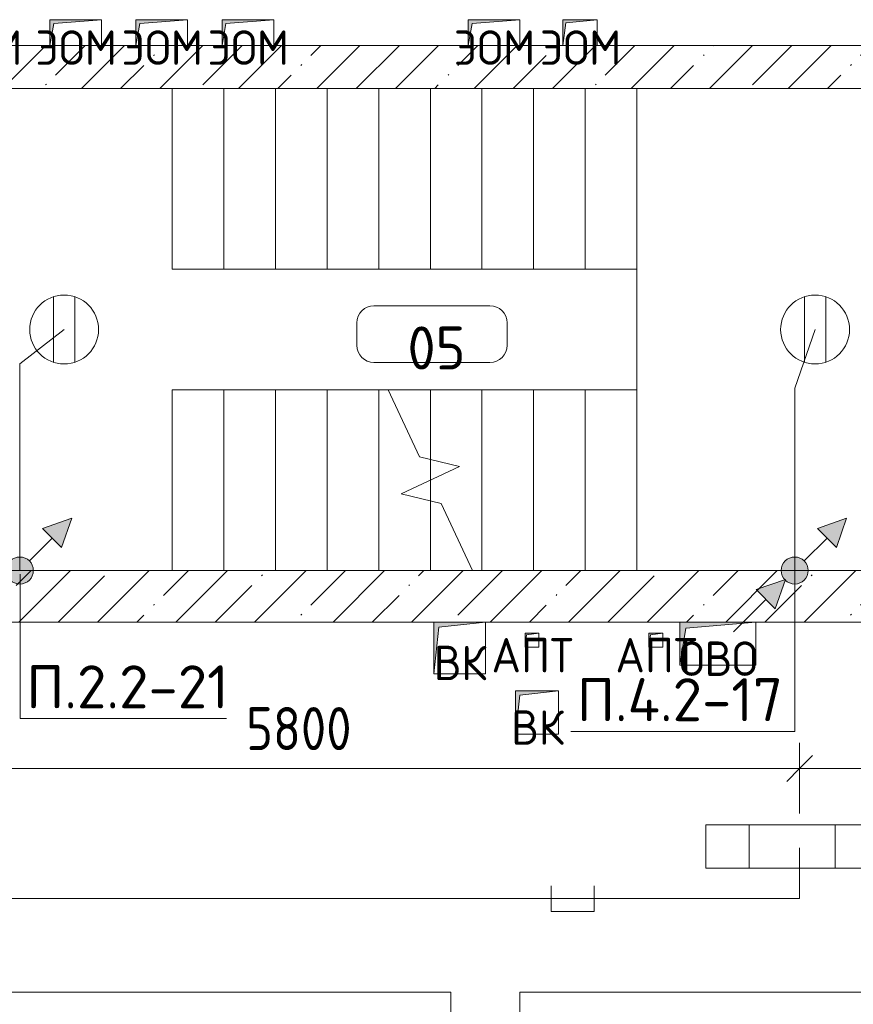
# Model space of a CAD drawing. Header units: millimetres. Extents: x -32229 to 170644, y -13689 to 125138.
# Tile 140 of 208: x 28305 to 33147, y 81280 to 87000. Entities that reach past the tile are written whole.
import ezdxf

# ---------------------------------------------------------------- set-up
doc = ezdxf.new("R2010")
doc.units = ezdxf.units.MM
for name, pattern in [('2_Пунктир_ 0_6 мм', [1.2, 0.6, -0.6]), ('ADSK_Сверху', [4.5, 3, -1.5]), ('Штриховая', [5, 3, -2])]:
    doc.linetypes.add(name, pattern=pattern)
for name, color, linetype, lineweight in [('A-ANNO-DIMS', 7, 'Continuous', 9), ('A-ANNO-DIMS-200', 7, 'Continuous', 9), ('A-ANNO-NOTE', 7, 'Continuous', 18), ('A-AREA-IDEN', 7, 'Continuous', 9), ('A-DETL-THIN', 7, 'Continuous', 9), ('A-FLOR', 7, 'Continuous', 18), ('A-WALL', 7, 'Continuous', 18), ('A-WALL-PATT', 7, 'Continuous', 40), ('C-PRKG', 7, 'Continuous', 18), ('G-ANNO-TEXT', 7, 'Continuous', 9), ('M-EQPM', 7, 'Continuous', 18), ('S-STRS', 7, 'Continuous', 18), ('S-STRS-MBND', 7, 'ADSK_Сверху', 18)]:
    doc.layers.add(name, color=color, linetype=linetype, lineweight=lineweight)
doc.layers.add('A-DETL', color=7, linetype='Continuous', lineweight=9, true_color=0x00a600)
doc.styles.add('GOST Common', font='GOST_Common.ttf', dxfattribs={"height": 200})
doc.styles.add('GOST Common_5', font='GOST_Common.ttf', dxfattribs={"height": 250})
doc.styles.add('GOST Common_6', font='GOST_Common.ttf', dxfattribs={"width": 0.9, "height": 250})
doc.styles.add('ISOCPEUR', font='isocpeur.ttf', dxfattribs={"height": 250})
doc.dimstyles.new('ГОСТ_2_5_мм2', dxfattribs={"dimscale": 304.8, "dimtxt": 251.428749, "dimasz": 0.492126, "dimexe": 0.492126, "dimexo": 0.656168, "dimgap": 0.098425, "dimtad": 1, "dimdec": 0, "dimdsep": 46, "dimtxsty": 'GOST Common_6', "dimblk1": 'OBLIQUE', "dimblk2": 'OBLIQUE', "dimsah": 1, "dimcen": 0.09, "dimazin": 2, "dimtfac": 1, "dimtdec": 4, "dimtix": 1, "dimtmove": 0, "dimatfit": 3, "dimfxl": 1, "dimtvp": 1, "dimtolj": 1, "dimtzin": 0, "dimarcsym": 2})
pattern_1 = [(45, (0, 0), (-228.0985, 228.0985), []), (45, (228.1, 0), (-228.0985, 228.0985), [403.225, -80.645, 6.706, -73.939])]

# ---------------------------------------------------------------- blocks, each defined once
blk = doc.blocks.new('АР_Машиноместо - 6000x3600_С_МГН-V49--01 ЭО')
at = {"layer": 'C-PRKG', "color": 253, "lineweight": 13, "true_color": 0xaaaaaa}
for p in [(2625, 6000), (-550, 2400)]:
    blk.add_line(p, (-550, 6000), dxfattribs=at)
blk = doc.blocks.new('АР_Канал вертикальный прямоугольный - ВК-5095531--01 ЭО')
at = {"layer": 'M-EQPM', "lineweight": 13, "true_color": 0xe2e2e2}
blk.add_hatch(color=254, dxfattribs=at).paths.add_polyline_path([(-150, -150), (-120, 120), (150, 150), (-150, 150)])
at = {"layer": 'M-EQPM', "color": 253, "lineweight": 13, "true_color": 0xaaaaaa}
for p, q in [((150, 150), (-150, 150)), ((-150, 150), (-150, -150)), ((150, 150), (-150, 150)), ((-150, 150), (-150, -150)), ((-150, -150), (-150, 150)), ((-150, 150), (150, 150)), ((-150, -150), (-120, 120)), ((-150, -150), (-120, 120)), ((-120, 120), (150, 150)), ((-120, 120), (150, 150)), ((150, -150), (150, 150)), ((150, 150), (150, -150)), ((-150, -150), (150, -150)), ((150, -150), (-150, -150))]:
    blk.add_line(p, q, dxfattribs=at)
blk = doc.blocks.new('АР_Канал вертикальный прямоугольный - ОВО-5996194--01 ЭО')
at = {"layer": 'M-EQPM', "lineweight": 13, "true_color": 0xe2e2e2}
blk.add_hatch(color=254, dxfattribs=at).paths.add_polyline_path([(-220, -125), (-185.5, 90.5), (220, 125), (-220, 125)])
at = {"layer": 'M-EQPM', "color": 253, "lineweight": 13, "true_color": 0xaaaaaa}
for p, q in [((220, 125), (-220, 125)), ((-220, 125), (-220, -125)), ((220, 125), (-220, 125)), ((-220, 125), (-220, -125)), ((-220, -125), (-220, 125)), ((-220, 125), (220, 125)), ((-185.5, 90.5), (220, 125)), ((-185.5, 90.5), (220, 125)), ((220, -125), (220, 125)), ((220, 125), (220, -125)), ((-220, -125), (-185.5, 90.5)), ((-220, -125), (-185.5, 90.5)), ((-220, -125), (220, -125)), ((220, -125), (-220, -125))]:
    blk.add_line(p, q, dxfattribs=at)
blk = doc.blocks.new('АР_Канал вертикальный прямоугольный - ВК-5095542--01 ЭО')
at = {"layer": 'M-EQPM', "lineweight": 13, "true_color": 0xe2e2e2}
blk.add_hatch(color=254, dxfattribs=at).paths.add_polyline_path([(-125, -125), (-100, 100), (125, 125), (-125, 125)])
at = {"layer": 'M-EQPM', "color": 253, "lineweight": 13, "true_color": 0xaaaaaa}
for p, q in [((125, 125), (-125, 125)), ((-125, 125), (-125, -125)), ((125, 125), (-125, 125)), ((-125, 125), (-125, -125)), ((-125, -125), (-125, 125)), ((-125, 125), (125, 125)), ((-100, 100), (125, 125)), ((-100, 100), (125, 125)), ((125, -125), (125, 125)), ((125, 125), (125, -125)), ((-125, -125), (-100, 100)), ((-125, -125), (-100, 100)), ((-125, -125), (125, -125)), ((125, -125), (-125, -125))]:
    blk.add_line(p, q, dxfattribs=at)
blk = doc.blocks.new('АР_Канал вертикальный прямоугольный - АПТ-5156311--01 ЭО')
at = {"layer": 'M-EQPM', "lineweight": 13, "true_color": 0xe2e2e2}
blk.add_hatch(color=254, dxfattribs=at).paths.add_polyline_path([(-40, -40), (-32, 32), (40, 40), (-40, 40)])
at = {"layer": 'M-EQPM', "color": 253, "lineweight": 13, "true_color": 0xaaaaaa}
for p, q in [((40, 40), (-40, 40)), ((-40, 40), (-40, -40)), ((40, 40), (-40, 40)), ((-40, 40), (-40, -40)), ((-40, -40), (-40, 40)), ((-40, 40), (40, 40)), ((-40, -40), (-32, 32)), ((-40, -40), (-32, 32)), ((-32, 32), (40, 40)), ((-32, 32), (40, 40)), ((40, -40), (40, 40)), ((40, 40), (40, -40)), ((-40, -40), (40, -40)), ((40, -40), (-40, -40))]:
    blk.add_line(p, q, dxfattribs=at)
blk = doc.blocks.new('АР_Канал вертикальный прямоугольный - ЭОМ-5095570--01 ЭО')
at = {"layer": 'M-EQPM', "lineweight": 13, "true_color": 0xe2e2e2}
blk.add_hatch(color=254, dxfattribs=at).paths.add_polyline_path([(-150, -75), (-127.5, 52.5), (150, 75), (-150, 75)])
at = {"layer": 'M-EQPM', "color": 253, "lineweight": 13, "true_color": 0xaaaaaa}
for p, q in [((150, 75), (-150, 75)), ((-150, 75), (-150, -75)), ((150, 75), (-150, 75)), ((-150, 75), (-150, -75)), ((-150, -75), (-150, 75)), ((-150, 75), (150, 75)), ((-127.5, 52.5), (150, 75)), ((-127.5, 52.5), (150, 75)), ((150, -75), (150, 75)), ((150, 75), (150, -75)), ((-150, -75), (-127.5, 52.5)), ((-150, -75), (-127.5, 52.5)), ((-150, -75), (150, -75)), ((150, -75), (-150, -75))]:
    blk.add_line(p, q, dxfattribs=at)
blk = doc.blocks.new('АР_Канал вертикальный прямоугольный - ЭОМ-5095573--01 ЭО')
at = {"layer": 'M-EQPM', "lineweight": 13, "true_color": 0xe2e2e2}
blk.add_hatch(color=254, dxfattribs=at).paths.add_polyline_path([(-100, -75), (-82.5, 57.5), (100, 75), (-100, 75)])
at = {"layer": 'M-EQPM', "color": 253, "lineweight": 13, "true_color": 0xaaaaaa}
for p, q in [((100, 75), (-100, 75)), ((-100, 75), (-100, -75)), ((100, 75), (-100, 75)), ((-100, 75), (-100, -75)), ((-100, -75), (-100, 75)), ((-100, 75), (100, 75)), ((-100, -75), (-82.5, 57.5)), ((-100, -75), (-82.5, 57.5)), ((-82.5, 57.5), (100, 75)), ((-82.5, 57.5), (100, 75)), ((100, -75), (100, 75)), ((100, 75), (100, -75)), ((-100, -75), (100, -75)), ((100, -75), (-100, -75))]:
    blk.add_line(p, q, dxfattribs=at)
blk = doc.blocks.new('АР_Машиноместо - 6000x3600_С_МГН-V134--01 ЭО')
at = {"layer": 'C-PRKG', "color": 253, "lineweight": 13, "true_color": 0xaaaaaa}
for p, q in [((3050, 6000), (-550, 6000)), ((3050, 2400), (3050, 6000))]:
    blk.add_line(p, q, dxfattribs=at)
blk = doc.blocks.new('Наметкина 10_РД_АР_П_rvt-1--01 ЭО')
at = {"layer": 'A-WALL-PATT', "lineweight": 5, "true_color": 0xaaaaaa}
h = blk.add_hatch(dxfattribs=at)
h.set_pattern_fill('FP_1', color=253, style=0, pattern_type=2)
h.set_pattern_definition(pattern_1)
h.paths.add_polyline_path([(33960.3, 86600), (33960.3, 86850), (26885.3, 86850), (26885.3, 86600), (32611.7, 86600)])
h = blk.add_hatch(dxfattribs=at)
h.set_pattern_fill('FP_1', color=253, style=0, pattern_type=2)
h.set_pattern_definition(pattern_1)
h.paths.add_polyline_path([(39710.3, 83500), (39710.3, 83800), (26585.3, 83800), (26585.3, 83500), (36624.1, 83500)])
h.paths.add_polyline_path([(25060.3, 83500), (25285.3, 83500), (25285.3, 83800), (25060.3, 83800), (25060.3, 83654)])
at = {"layer": 'A-FLOR', "color": 253, "lineweight": 13, "true_color": 0xaaaaaa}
blk.add_line((31890.3, 86600), (31890.3, 84850), dxfattribs=at)
at = {"layer": 'A-WALL', "color": 253, "lineweight": 13, "true_color": 0xaaaaaa}
for p, q in [((28480.3, 86850), (28180.3, 86850)), ((28980.3, 86850), (28780.3, 86850)), ((29480.3, 86850), (29280.3, 86850)), ((30910.3, 86850), (29780.3, 86850)), ((31460.3, 86850), (31210.3, 86850)), ((33960.3, 86850), (31660.3, 86850)), ((27935.3, 86600), (33960.3, 86600)), ((33730.3, 83800), (27935.3, 83800)), ((26585.3, 83500), (30710.3, 83500)), ((31010.3, 83500), (32140.3, 83500)), ((32580.3, 83500), (33730.3, 83500))]:
    blk.add_line(p, q, dxfattribs=at)
at = {"layer": 'S-STRS', "color": 253, "lineweight": 13, "true_color": 0xaaaaaa}
for p, q in [((29190.3, 86600), (29190.3, 85550)), ((29490.3, 86600), (29490.3, 85550)), ((29790.3, 86600), (29790.3, 85550)), ((30090.3, 86600), (30090.3, 85550)), ((30390.3, 86600), (30390.3, 85550)), ((30690.3, 86600), (30690.3, 85550)), ((30990.3, 86600), (30990.3, 85550)), ((31290.3, 86600), (31290.3, 85550)), ((31590.3, 86600), (31590.3, 85550)), ((31890.3, 86600), (31890.3, 85550)), ((29190.3, 85550), (29490.3, 85550)), ((29490.3, 85550), (29790.3, 85550)), ((29790.3, 85550), (30090.3, 85550)), ((30090.3, 85550), (30390.3, 85550)), ((30390.3, 85550), (30690.3, 85550)), ((30690.3, 85550), (30990.3, 85550)), ((30990.3, 85550), (31290.3, 85550)), ((31290.3, 85550), (31590.3, 85550)), ((31590.3, 85550), (31890.3, 85550)), ((29190.3, 83800), (29190.3, 84850)), ((29490.3, 84850), (29190.3, 84850)), ((29790.3, 84850), (29490.3, 84850)), ((29490.3, 83800), (29490.3, 84850)), ((30090.3, 84850), (29790.3, 84850)), ((29790.3, 83800), (29790.3, 84850)), ((30390.3, 84850), (30090.3, 84850)), ((30090.3, 83800), (30090.3, 84850)), ((30445.5, 84850), (30390.3, 84850)), ((30390.3, 83800), (30390.3, 84850)), ((30690.3, 84850), (30445.5, 84850)), ((30990.3, 84850), (30690.3, 84850)), ((30690.3, 84445.5), (30690.3, 84850)), ((31290.3, 84850), (30990.3, 84850)), ((30990.3, 83800), (30990.3, 84850)), ((31590.3, 84850), (31290.3, 84850)), ((31290.3, 83800), (31290.3, 84850)), ((31890.3, 84850), (31590.3, 84850)), ((31590.3, 83800), (31590.3, 84850)), ((31890.3, 83800), (31890.3, 84850)), ((30690.3, 84325), (30690.3, 84445.5)), ((30690.3, 84204.5), (30690.3, 84325)), ((30690.3, 83800), (30690.3, 84204.5))]:
    blk.add_line(p, q, dxfattribs=at)
at = {"layer": 'S-STRS', "color": 253, "linetype": 'Штриховая', "lineweight": 13, "true_color": 0xaaaaaa}
for p, q in [((29190.3, 86600), (29190.3, 85550)), ((29490.3, 86600), (29490.3, 85550)), ((29790.3, 86600), (29790.3, 85550)), ((30090.3, 86600), (30090.3, 85550)), ((30390.3, 86600), (30390.3, 85550)), ((30690.3, 86600), (30690.3, 85550)), ((30990.3, 86600), (30990.3, 85550)), ((31290.3, 86600), (31290.3, 85550)), ((31590.3, 86600), (31590.3, 85550)), ((29490.3, 83800), (29490.3, 84850)), ((29790.3, 83800), (29790.3, 84850)), ((30090.3, 83800), (30090.3, 84850)), ((30390.3, 83800), (30390.3, 84850)), ((30690.3, 84445.5), (30690.3, 84850)), ((30990.3, 83800), (30990.3, 84850)), ((31290.3, 83800), (31290.3, 84850)), ((31590.3, 83800), (31590.3, 84850)), ((31890.3, 83800), (31890.3, 84850)), ((30690.3, 84325), (30690.3, 84445.5)), ((30690.3, 84204.5), (30690.3, 84325)), ((30690.3, 83800), (30690.3, 84204.5))]:
    blk.add_line(p, q, dxfattribs=at)
at = {"layer": 'S-STRS-MBND', "color": 253, "linetype": '2_Пунктир_ 0_6 мм', "lineweight": 13, "true_color": 0xaaaaaa}
for p, q in [((29190.3, 86600), (29190.3, 85550)), ((29190.3, 86600), (31890.3, 86600)), ((29190.3, 86600), (29190.3, 85550)), ((29490.3, 86600), (29490.3, 85550)), ((29490.3, 86600), (29490.3, 85550)), ((29790.3, 86600), (29790.3, 85550)), ((29790.3, 86600), (29790.3, 85550)), ((30090.3, 86600), (30090.3, 85550)), ((30090.3, 86600), (30090.3, 85550)), ((30390.3, 86600), (30390.3, 85550)), ((30390.3, 86600), (30390.3, 85550)), ((30690.3, 86600), (30690.3, 85550)), ((30690.3, 86600), (30690.3, 85550)), ((30990.3, 86600), (30990.3, 85550)), ((30990.3, 86600), (30990.3, 85550)), ((31290.3, 86600), (31290.3, 85550)), ((31290.3, 86600), (31290.3, 85550)), ((31590.3, 86600), (31590.3, 85550)), ((31590.3, 86600), (31590.3, 85550)), ((31890.3, 86600), (31890.3, 85550)), ((29190.3, 85550), (31890.3, 85550)), ((29190.3, 83800), (29190.3, 84850)), ((30445.5, 84850), (29190.3, 84850)), ((29490.3, 83800), (29490.3, 84850)), ((29490.3, 83800), (29490.3, 84850)), ((29790.3, 83800), (29790.3, 84850)), ((29790.3, 83800), (29790.3, 84850)), ((30090.3, 83800), (30090.3, 84850)), ((30090.3, 83800), (30090.3, 84850)), ((30390.3, 83800), (30390.3, 84850)), ((30390.3, 83800), (30390.3, 84850)), ((30690.3, 84325), (30690.3, 84445.5)), ((30690.3, 84325), (30690.3, 84445.5)), ((30690.3, 83800), (30690.3, 84204.5)), ((30690.3, 83800), (30690.3, 84204.5)), ((30390.3, 83800), (29190.3, 83800))]:
    blk.add_line(p, q, dxfattribs=at)
at = {"layer": 'S-STRS-MBND', "color": 253, "linetype": 'Continuous', "lineweight": 13, "true_color": 0xaaaaaa}
for p, q in [((30445.5, 84850), (30626.9, 84461)), ((30626.9, 84461), (30860.2, 84404.2)), ((30860.2, 84404.2), (30520.4, 84245.8)), ((30520.4, 84245.8), (30753.7, 84189.1)), ((30753.7, 84189.1), (30935.1, 83800))]:
    blk.add_line(p, q, dxfattribs=at)
at = {"layer": 'C-PRKG', "color": 253, "lineweight": 13, "true_color": 0xaaaaaa}
for name, p in [('АР_Машиноместо - 6000x3600_С_МГН-V134--01 ЭО', (27760.3, 75350)), ('АР_Машиноместо - 6000x3600_С_МГН-V49--01 ЭО', (31760.3, 75350))]:
    blk.add_blockref(name, p, dxfattribs=at)
at = {"layer": 'M-EQPM', "color": 253, "lineweight": 13, "true_color": 0xaaaaaa}
for name, p in [('АР_Канал вертикальный прямоугольный - ЭОМ-5095570--01 ЭО', (28630.3, 86925)), ('АР_Канал вертикальный прямоугольный - ЭОМ-5095570--01 ЭО', (29130.3, 86925)), ('АР_Канал вертикальный прямоугольный - ЭОМ-5095570--01 ЭО', (29630.3, 86925)), ('АР_Канал вертикальный прямоугольный - ЭОМ-5095570--01 ЭО', (31060.3, 86925)), ('АР_Канал вертикальный прямоугольный - ЭОМ-5095573--01 ЭО', (31560.3, 86925)), ('АР_Канал вертикальный прямоугольный - ВК-5095531--01 ЭО', (30860.3, 83350)), ('АР_Канал вертикальный прямоугольный - ОВО-5996194--01 ЭО', (32360.3, 83375)), ('АР_Канал вертикальный прямоугольный - АПТ-5156311--01 ЭО', (31280.3, 83395)), ('АР_Канал вертикальный прямоугольный - АПТ-5156311--01 ЭО', (32000.3, 83395)), ('АР_Канал вертикальный прямоугольный - ВК-5095542--01 ЭО', (31310.3, 82975))]:
    blk.add_blockref(name, p, dxfattribs=at)
at = {"layer": 'A-ANNO-NOTE', "color": 253, "lineweight": 5, "true_color": 0xaaaaaa, "char_height": 200, "attachment_point": 5, "line_spacing_factor": 1.022766, "style": 'GOST Common'}
for s, insert, width in [('\\pt2540,5080,7620,10160,12700,15240,17780,20320,22860,25400,27940,30480,33020,35560,38100,40640,43180,45720,48260,50800,53340,55880,58420,60960,63500,66040,68580,71120,73660,76200,78740,81280;ЭОМ', (28083.1, 86837.7), 530), ('\\pt2540,5080,7620,10160,12700,15240,17780,20320,22860,25400,27940,30480,33020,35560,38100,40640,43180,45720,48260,50800,53340,55880,58420,60960,63500,66040,68580,71120,73660,76200,78740,81280;ЭОМ', (28633.1, 86837.7), 530), ('\\pt2540,5080,7620,10160,12700,15240,17780,20320,22860,25400,27940,30480,33020,35560,38100,40640,43180,45720,48260,50800,53340,55880,58420,60960,63500,66040,68580,71120,73660,76200,78740,81280;ЭОМ', (29133.1, 86837.7), 530), ('\\pt2540,5080,7620,10160,12700,15240,17780,20320,22860,25400,27940,30480,33020,35560,38100,40640,43180,45720,48260,50800,53340,55880,58420,60960,63500,66040,68580,71120,73660,76200,78740,81280;ЭОМ', (29633.1, 86837.7), 530), ('\\pt2540,5080,7620,10160,12700,15240,17780,20320,22860,25400,27940,30480,33020,35560,38100,40640,43180,45720,48260,50800,53340,55880,58420,60960,63500,66040,68580,71120,73660,76200,78740,81280;ЭОМ', (31063.1, 86837.7), 530), ('\\pt2540,5080,7620,10160,12700,15240,17780,20320,22860,25400,27940,30480,33020,35560,38100,40640,43180,45720,48260,50800,53340,55880,58420,60960,63500,66040,68580,71120,73660,76200,78740,81280;ЭОМ', (31563.1, 86837.7), 530), ('\\pt2540,5080,7620,10160,12700,15240,17780,20320,22860,25400,27940,30480,33020,35560,38100,40640,43180,45720,48260,50800,53340,55880,58420,60960,63500,66040,68580,71120,73660,76200,78740,81280;АПТ', (31283.1, 83307.7), 516), ('\\pt2540,5080,7620,10160,12700,15240,17780,20320,22860,25400,27940,30480,33020,35560,38100,40640,43180,45720,48260,50800,53340,55880,58420,60960,63500,66040,68580,71120,73660,76200,78740,81280;АПТ', (32003.1, 83307.7), 516), ('\\pt2540,5080,7620,10160,12700,15240,17780,20320,22860,25400,27940,30480,33020,35560,38100,40640,43180,45720,48260,50800,53340,55880,58420,60960,63500,66040,68580,71120,73660,76200,78740,81280;ВК', (30863.1, 83262.7), 344), ('\\pt2540,5080,7620,10160,12700,15240,17780,20320,22860,25400,27940,30480,33020,35560,38100,40640,43180,45720,48260,50800,53340,55880,58420,60960,63500,66040,68580,71120,73660,76200,78740,81280;ОВО', (32363.1, 83287.7), 502), ('\\pt2540,5080,7620,10160,12700,15240,17780,20320,22860,25400,27940,30480,33020,35560,38100,40640,43180,45720,48260,50800,53340,55880,58420,60960,63500,66040,68580,71120,73660,76200,78740,81280;ВК', (31313.1, 82887.7), 344)]:
    blk.add_mtext(s, dxfattribs=dict(at, insert=insert, width=width))
blk = doc.blocks.new('Марка помещения 2 - Марка помещения 2-1605974--01 ЭО')
at = {"layer": 'A-AREA-IDEN', "color": 253, "true_color": 0xaaaaaa}
for p, q in [((-1.797, 0.841), (1.569, 0.841)), ((-2.297, -0.309), (-2.297, 0.341)), ((2.069, 0.341), (2.069, -0.309)), ((1.569, -0.809), (-1.797, -0.809))]:
    blk.add_line(p, q, dxfattribs=at)
for centre, start, end in [((-1.797, 0.341), 90, 180), ((1.569, 0.341), 0, 90), ((-1.797, -0.309), 180, 270), ((1.569, -0.309), 270, 360)]:
    blk.add_arc(centre, 0.5, start, end, dxfattribs=at)
blk = doc.blocks.new('DIMBLOCK166--01 ЭО')
at = {"layer": 'A-ANNO-DIMS-200'}
for p, q in [((27035.3, 82629), (27035.3, 82799.8)), ((32835.3, 82389), (32835.3, 82799.8)), ((27035.3, 82649.8), (27110.3, 82724.8)), ((32835.3, 82649.8), (32910.3, 82724.8)), ((27035.3, 82649.8), (26960.3, 82574.8)), ((27035.3, 82649.8), (32835.3, 82649.8)), ((27035.3, 82649.8), (27035.3, 82629)), ((32835.3, 82649.8), (32760.3, 82574.8)), ((32835.3, 82649.8), (32835.3, 82389))]:
    blk.add_line(p, q, dxfattribs=at)
at = {"layer": 'A-ANNO-DIMS-200', "color": 0, "insert": (29620, 83006.5), "char_height": 250, "width": 756.843, "attachment_point": 1, "line_spacing_factor": 1.022761, "style": 'GOST Common_6'}
blk.add_mtext('5800', dxfattribs=at)
blk = doc.blocks.new('_Oblique')
at = {"color": 0, "linetype": 'ByBlock', "lineweight": -2}
blk.add_line((-0.5, -0.5), (0.5, 0.5), dxfattribs=at)
blk = doc.blocks.new('DIMBLOCK167--01 ЭО')
at = {"layer": 'A-ANNO-DIMS-200'}
for p, q in [((32835.3, 82389), (32835.3, 82799.8)), ((34385.3, 82555.9), (34385.3, 82799.8)), ((32835.3, 82649.8), (32910.3, 82724.8)), ((34385.3, 82649.8), (34460.3, 82724.8)), ((32835.3, 82649.8), (32760.3, 82574.8)), ((32835.3, 82649.8), (34385.3, 82649.8)), ((32835.3, 82649.8), (32835.3, 82389)), ((34385.3, 82649.8), (34310.3, 82574.8)), ((34385.3, 82649.8), (34385.3, 82555.9))]:
    blk.add_line(p, q, dxfattribs=at)
at = {"layer": 'A-ANNO-DIMS-200', "color": 0, "insert": (33318.4, 83006.5), "char_height": 250, "width": 700.591, "attachment_point": 1, "line_spacing_factor": 1.022761, "style": 'GOST Common_6'}
blk.add_mtext('1550', dxfattribs=at)
blk = doc.blocks.new('УГО Выше ниже синее _ 2020 - УГО Выше ниже синее _ 2020-V170--01 ЭО')
at = {"layer": 'A-ANNO-NOTE', "lineweight": 9, "true_color": 0x0000ff}
for points in [[(1.215, 0.668), (0.658, 1.225), (1.508, 1.517)], [(-0.565, -1.112), (-1.122, -0.555), (-0.272, -0.263)]]:
    blk.add_hatch(color=5, dxfattribs=at).paths.add_polyline_path(points)
h = blk.add_hatch(color=5, dxfattribs=at)
edge = h.paths.add_edge_path()
edge.add_arc((0, 0), 0.392, 0, 180)
edge.add_arc((0, 0), 0.392, 180, 360)
at = {"layer": 'A-ANNO-NOTE', "lineweight": 9}
for p, q in [((1.508, 1.517), (0.658, 1.225)), ((1.215, 0.668), (1.508, 1.517)), ((0.658, 1.225), (1.215, 0.668)), ((0.277, 0.277), (0.941, 0.941)), ((-0.272, -0.263), (-1.122, -0.555)), ((-0.565, -1.112), (-0.272, -0.263)), ((-1.122, -0.555), (-0.565, -1.112)), ((-1.78, -1.78), (-0.838, -0.838))]:
    blk.add_line(p, q, dxfattribs=at)
blk.add_circle((0, 0), 0.392, dxfattribs=at)
for start, end in [(360, 180), (180, 360)]:
    blk.add_arc((0, 0), 0.392, start, end, dxfattribs=at)
blk = doc.blocks.new('УГО Выше ниже синее _ 2020 - УГО Выше ниже синее _ 2020-2080151--01 ЭО')
at = {"layer": 'A-ANNO-NOTE', "lineweight": 9, "true_color": 0xff0000}
for points in [[(1.215, 0.668), (0.658, 1.225), (1.508, 1.517)], [(-0.565, -1.112), (-1.122, -0.555), (-0.272, -0.263)]]:
    blk.add_hatch(color=1, dxfattribs=at).paths.add_polyline_path(points)
h = blk.add_hatch(color=1, dxfattribs=at)
edge = h.paths.add_edge_path()
edge.add_arc((0, 0), 0.392, 0, 180)
edge.add_arc((0, 0), 0.392, 180, 360)
at = {"layer": 'A-ANNO-NOTE', "color": 1, "lineweight": 9, "true_color": 0xff0000}
for p, q in [((1.508, 1.517), (0.658, 1.225)), ((1.215, 0.668), (1.508, 1.517)), ((0.658, 1.225), (1.215, 0.668)), ((0.277, 0.277), (0.941, 0.941)), ((-0.272, -0.263), (-1.122, -0.555)), ((-0.565, -1.112), (-0.272, -0.263)), ((-1.122, -0.555), (-0.565, -1.112)), ((-1.78, -1.78), (-0.838, -0.838))]:
    blk.add_line(p, q, dxfattribs=at)
blk.add_circle((0, 0), 0.392, dxfattribs=at)
for start, end in [(360, 180), (180, 360)]:
    blk.add_arc((0, 0), 0.392, start, end, dxfattribs=at)

msp = doc.modelspace()

# ---------------------------------------------------------------- linework, layer by layer
at = {"layer": 'A-ANNO-NOTE', "color": 5, "lineweight": 9, "true_color": 0x0000ff}
for p, q in [((28501, 85009.8), (28501, 85390.2)), ((28501, 85009.8), (28501, 85390.2)), ((28624.6, 85009.8), (28624.6, 85390.2)), ((28624.6, 85009.8), (28624.6, 85390.2)), ((32291.6, 82323.3), (33291.6, 82323.3)), ((32291.6, 82070.6), (32291.6, 82323.3)), ((32541.6, 82070.6), (32541.6, 82323.3)), ((33041.6, 82323.3), (33041.6, 82070.6)), ((33291.6, 82070.6), (32291.6, 82070.6))]:
    msp.add_line(p, q, dxfattribs=at)
at = {"layer": 'A-ANNO-NOTE', "color": 1, "lineweight": 9, "true_color": 0xff0000}
for p, q in [((32863.5, 85009.8), (32863.5, 85390.2)), ((32987.1, 85009.8), (32987.1, 85390.2))]:
    msp.add_line(p, q, dxfattribs=at)
at = {"layer": 'A-ANNO-NOTE', "color": 5, "lineweight": 9, "true_color": 0x0000ff}
msp.add_circle((28562.8, 85200), 200, dxfattribs=at)
msp.add_circle((28562.8, 85200), 200, dxfattribs=at)
at = {"layer": 'A-ANNO-NOTE', "color": 1, "lineweight": 9, "true_color": 0xff0000}
msp.add_circle((32925.3, 85200), 200, dxfattribs=at)
at = {"layer": 'A-DETL', "color": 5, "true_color": 0x0000ff}
for p, q in [((28305.5, 85000), (28562.8, 85200)), ((28305.5, 83800), (28305.5, 85000)), ((32835.3, 82189), (32835.3, 81894)), ((31392.3, 81969), (31392.3, 81819)), ((31642.3, 81819), (31642.3, 81969)), ((32835.3, 81894), (26460.3, 81894)), ((31392.3, 81819), (31642.3, 81819))]:
    msp.add_line(p, q, dxfattribs=at)
at = {"layer": 'A-DETL', "color": 1, "true_color": 0xff0000}
for p, q in [((32807.1, 84860), (32925.3, 85200)), ((32807.1, 83800), (32807.1, 84860))]:
    msp.add_line(p, q, dxfattribs=at)
at = {"layer": 'A-DETL-THIN'}
for p, q in [((28307.1, 82939.6), (28307.1, 83779.6)), ((32807.1, 82865), (32807.1, 83800)), ((29507.1, 82939.6), (28307.1, 82939.6)), ((32807.1, 82865), (31507.1, 82865))]:
    msp.add_line(p, q, dxfattribs=at)

# ---------------------------------------------------------------- block references
at = {"lineweight": 5}
msp.add_blockref('Наметкина 10_РД_АР_П_rvt-1--01 ЭО', (0, 0), dxfattribs=at)
at = {"layer": 'A-ANNO-NOTE', "lineweight": 9, "xscale": 200, "yscale": 200, "zscale": 200}
msp.add_blockref('УГО Выше ниже синее _ 2020 - УГО Выше ниже синее _ 2020-V170--01 ЭО', (28305.5, 83800), dxfattribs=at)
at = {"layer": 'A-ANNO-NOTE', "color": 1, "lineweight": 9, "true_color": 0xff0000, "xscale": 200, "yscale": 200, "zscale": 200}
msp.add_blockref('УГО Выше ниже синее _ 2020 - УГО Выше ниже синее _ 2020-2080151--01 ЭО', (32807.1, 83800), dxfattribs=at)
at = {"layer": 'A-AREA-IDEN', "color": 253, "true_color": 0xaaaaaa, "xscale": 199.9999999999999, "yscale": 199.9999999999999, "zscale": 199.9999999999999}
msp.add_blockref('Марка помещения 2 - Марка помещения 2-1605974--01 ЭО', (30722.4, 85170.3), dxfattribs=at)

# ---------------------------------------------------------------- texts
at = {"layer": 'A-AREA-IDEN', "color": 253, "true_color": 0xaaaaaa, "insert": (30725.9, 85092.9), "char_height": 250, "width": 384, "attachment_point": 5, "line_spacing_factor": 1.022766, "style": 'GOST Common_5'}
msp.add_mtext('\\pt100,200,300,400,500,600,700,800,900,1000,1100,1200,1300,1400,1500,1600,1700,1800,1900,2000,2100,2200,2300,2400,2500,2600,2700,2800,2900,3000,3100,3200;05', dxfattribs=at)
at = {"layer": 'G-ANNO-TEXT', "char_height": 250, "attachment_point": 1, "line_spacing_factor": 1.139951, "style": 'ISOCPEUR'}
for s, insert, width in [('\\pt600,1200,1800,2400,3000,3600,4200,4800,5400,6000,6600,7200,7800,8400,9000,9600,10200,10800,11400,12000,12600,13200,13800,14400,15000,15600,16200,16800,17400,18000,18600,19200;П.2.2-21', (28342.5, 83249.2), 1189.78), ('\\pt600,1200,1800,2400,3000,3600,4200,4800,5400,6000,6600,7200,7800,8400,9000,9600,10200,10800,11400,12000,12600,13200,13800,14400,15000,15600,16200,16800,17400,18000,18600,19200;П.4.2-17', (31541.1, 83174.6), 1216.04)]:
    msp.add_mtext(s, dxfattribs=dict(at, insert=insert, width=width))

# ---------------------------------------------------------------- dimensions: what is measured, and where the dimension line sits
at = {"layer": 'A-ANNO-DIMS'}
for base, p1, p2, override, picture, middle in [((32835.3, 82649.8), (27035.3, 82429), (32835.3, 82189), {"dimpost": '<>', "dimfxl": 5804.926452}, 'DIMBLOCK166--01 ЭО', (29935.3, 82804.8)), ((34385.3, 82649.8), (32835.3, 82189), (34385.3, 82755.9), {"dimpost": '<>', "dimfxl": 1650.419803}, 'DIMBLOCK167--01 ЭО', (33610.3, 82804.8))]:
    dim = msp.add_linear_dim(base=base, p1=p1, p2=p2, dimstyle='ГОСТ_2_5_мм2', override=override, dxfattribs=at)
    dim.commit()
    dim.dimension.update_dxf_attribs({"geometry": picture, "text_midpoint": middle})

doc.saveas('drawing.dxf')
